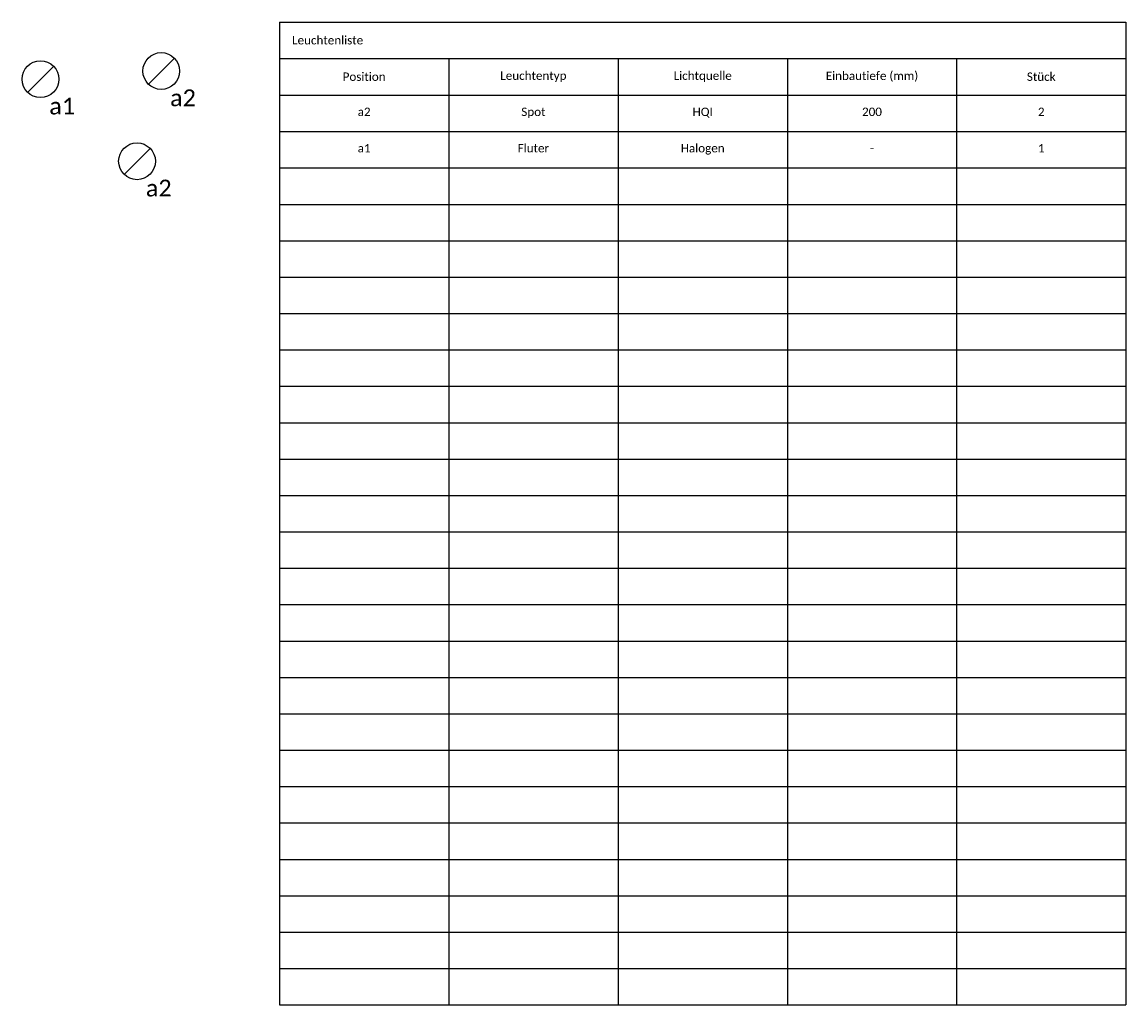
# Model space of a CAD drawing. Header units: millimetres. Extents: x 0 to 131, y -98 to 19.
import ezdxf

# ---------------------------------------------------------------- set-up
doc = ezdxf.new("R2010")
doc.units = ezdxf.units.MM
doc.layers.add('Beleuchtung_Symbole', color=5, linetype='Continuous')
doc.layers.add('H-Hilfslinie', color=40, linetype='Continuous', plot=False)
doc.styles.add('DesignRaum', font='calibri.ttf', dxfattribs={"height": 1})

# ---------------------------------------------------------------- blocks, each defined once
blk = doc.blocks.new('Einbauleuchte Rund')
at = {"layer": 'Beleuchtung_Symbole', "linetype": 'Continuous'}
blk.add_line((-1.54, -1.55), (1.56, 1.55), dxfattribs=at)
blk.add_circle((-0.01, 0.02), 2.19, dxfattribs=at)
at = {"layer": 'Beleuchtung_Symbole', "style": 'DesignRaum'}
blk.add_attdef('POSITION', (1.04, -4.17), '', height=2, dxfattribs=at)
at = {"layer": 'Beleuchtung_Symbole', "style": 'DesignRaum', "flags": 1}
for tag, p in [('Leuchtentyp', (1.04, -6.85)), ('Lichtquelle', (1.04, -9.52)), ('Einbautiefe (mm)', (1.04, -12.48))]:
    blk.add_attdef(tag, p, '', height=2, dxfattribs=at)
blk = doc.blocks.new('*T7')
at = {"color": 0, "lineweight": -2}
for p, q in [((0, 0), (20.16, 0)), ((0, 0), (0, -4.33)), ((20.16, 0), (40.33, 0)), ((40.33, 0), (60.49, 0)), ((60.49, 0), (80.65, 0)), ((80.65, 0), (100.81, 0)), ((100.81, 0), (100.81, -4.33)), ((0, -4.33), (20.16, -4.33)), ((0, -4.33), (0, -8.69)), ((20.16, -4.33), (40.33, -4.33)), ((20.16, -4.33), (20.16, -8.69)), ((40.33, -4.33), (60.49, -4.33)), ((40.33, -4.33), (40.33, -8.69)), ((60.49, -4.33), (80.65, -4.33)), ((60.49, -4.33), (60.49, -8.69)), ((80.65, -4.33), (100.81, -4.33)), ((80.65, -4.33), (80.65, -8.69)), ((100.81, -4.33), (100.81, -8.69)), ((0, -8.69), (20.16, -8.69)), ((0, -8.69), (0, -13.02)), ((20.16, -8.69), (40.33, -8.69)), ((20.16, -8.69), (20.16, -13.02)), ((40.33, -8.69), (60.49, -8.69)), ((40.33, -8.69), (40.33, -13.02)), ((60.49, -8.69), (80.65, -8.69)), ((60.49, -8.69), (60.49, -13.02)), ((80.65, -8.69), (100.81, -8.69)), ((80.65, -8.69), (80.65, -13.02)), ((100.81, -8.69), (100.81, -13.02)), ((0, -13.02), (20.16, -13.02)), ((0, -13.02), (0, -17.38)), ((20.16, -13.02), (40.33, -13.02)), ((20.16, -13.02), (20.16, -17.38)), ((40.33, -13.02), (60.49, -13.02)), ((40.33, -13.02), (40.33, -17.38)), ((60.49, -13.02), (80.65, -13.02)), ((60.49, -13.02), (60.49, -17.38)), ((80.65, -13.02), (100.81, -13.02)), ((80.65, -13.02), (80.65, -17.38)), ((100.81, -13.02), (100.81, -17.38)), ((0, -17.38), (20.16, -17.38)), ((0, -17.38), (0, -21.71)), ((20.16, -17.38), (40.33, -17.38)), ((20.16, -17.38), (20.16, -21.71)), ((40.33, -17.38), (60.49, -17.38)), ((40.33, -17.38), (40.33, -21.71)), ((60.49, -17.38), (80.65, -17.38)), ((60.49, -17.38), (60.49, -21.71)), ((80.65, -17.38), (100.81, -17.38)), ((80.65, -17.38), (80.65, -21.71)), ((100.81, -17.38), (100.81, -21.71)), ((0, -21.71), (20.16, -21.71)), ((0, -21.71), (0, -26.04)), ((20.16, -21.71), (40.33, -21.71)), ((20.16, -21.71), (20.16, -26.04)), ((40.33, -21.71), (60.49, -21.71)), ((40.33, -21.71), (40.33, -26.04)), ((60.49, -21.71), (80.65, -21.71)), ((60.49, -21.71), (60.49, -26.04)), ((80.65, -21.71), (100.81, -21.71)), ((80.65, -21.71), (80.65, -26.04)), ((100.81, -21.71), (100.81, -26.04)), ((0, -26.04), (20.16, -26.04)), ((0, -26.04), (0, -30.38)), ((20.16, -26.04), (40.33, -26.04)), ((20.16, -26.04), (20.16, -30.38)), ((40.33, -26.04), (60.49, -26.04)), ((40.33, -26.04), (40.33, -30.38)), ((60.49, -26.04), (80.65, -26.04)), ((60.49, -26.04), (60.49, -30.38)), ((80.65, -26.04), (100.81, -26.04)), ((80.65, -26.04), (80.65, -30.38)), ((100.81, -26.04), (100.81, -30.38)), ((0, -30.38), (20.16, -30.38)), ((0, -30.38), (0, -34.71)), ((20.16, -30.38), (40.33, -30.38)), ((20.16, -30.38), (20.16, -34.71)), ((40.33, -30.38), (60.49, -30.38)), ((40.33, -30.38), (40.33, -34.71)), ((60.49, -30.38), (80.65, -30.38)), ((60.49, -30.38), (60.49, -34.71)), ((80.65, -30.38), (100.81, -30.38)), ((80.65, -30.38), (80.65, -34.71)), ((100.81, -30.38), (100.81, -34.71)), ((0, -34.71), (20.16, -34.71)), ((0, -34.71), (0, -39.04)), ((20.16, -34.71), (40.33, -34.71)), ((20.16, -34.71), (20.16, -39.04)), ((40.33, -34.71), (60.49, -34.71)), ((40.33, -34.71), (40.33, -39.04)), ((60.49, -34.71), (80.65, -34.71)), ((60.49, -34.71), (60.49, -39.04)), ((80.65, -34.71), (100.81, -34.71)), ((80.65, -34.71), (80.65, -39.04)), ((100.81, -34.71), (100.81, -39.04)), ((0, -39.04), (20.16, -39.04)), ((0, -39.04), (0, -43.38)), ((20.16, -39.04), (40.33, -39.04)), ((20.16, -39.04), (20.16, -43.38)), ((40.33, -39.04), (60.49, -39.04)), ((40.33, -39.04), (40.33, -43.38)), ((60.49, -39.04), (80.65, -39.04)), ((60.49, -39.04), (60.49, -43.38)), ((80.65, -39.04), (100.81, -39.04)), ((80.65, -39.04), (80.65, -43.38)), ((100.81, -39.04), (100.81, -43.38)), ((0, -43.38), (20.16, -43.38)), ((0, -43.38), (0, -47.71)), ((20.16, -43.38), (40.33, -43.38)), ((20.16, -43.38), (20.16, -47.71)), ((40.33, -43.38), (60.49, -43.38)), ((40.33, -43.38), (40.33, -47.71)), ((60.49, -43.38), (80.65, -43.38)), ((60.49, -43.38), (60.49, -47.71)), ((80.65, -43.38), (100.81, -43.38)), ((80.65, -43.38), (80.65, -47.71)), ((100.81, -43.38), (100.81, -47.71)), ((0, -47.71), (20.16, -47.71)), ((0, -47.71), (0, -52.04)), ((20.16, -47.71), (40.33, -47.71)), ((20.16, -47.71), (20.16, -52.04)), ((40.33, -47.71), (60.49, -47.71)), ((40.33, -47.71), (40.33, -52.04)), ((60.49, -47.71), (80.65, -47.71)), ((60.49, -47.71), (60.49, -52.04)), ((80.65, -47.71), (100.81, -47.71)), ((80.65, -47.71), (80.65, -52.04)), ((100.81, -47.71), (100.81, -52.04)), ((0, -52.04), (20.16, -52.04)), ((0, -52.04), (0, -56.38)), ((20.16, -52.04), (40.33, -52.04)), ((20.16, -52.04), (20.16, -56.38)), ((40.33, -52.04), (60.49, -52.04)), ((40.33, -52.04), (40.33, -56.38)), ((60.49, -52.04), (80.65, -52.04)), ((60.49, -52.04), (60.49, -56.38)), ((80.65, -52.04), (100.81, -52.04)), ((80.65, -52.04), (80.65, -56.38)), ((100.81, -52.04), (100.81, -56.38)), ((0, -56.38), (20.16, -56.38)), ((0, -56.38), (0, -60.71)), ((20.16, -56.38), (40.33, -56.38)), ((20.16, -56.38), (20.16, -60.71)), ((40.33, -56.38), (60.49, -56.38)), ((40.33, -56.38), (40.33, -60.71)), ((60.49, -56.38), (80.65, -56.38)), ((60.49, -56.38), (60.49, -60.71)), ((80.65, -56.38), (100.81, -56.38)), ((80.65, -56.38), (80.65, -60.71)), ((100.81, -56.38), (100.81, -60.71)), ((0, -60.71), (20.16, -60.71)), ((0, -60.71), (0, -65.04)), ((20.16, -60.71), (40.33, -60.71)), ((20.16, -60.71), (20.16, -65.04)), ((40.33, -60.71), (60.49, -60.71)), ((40.33, -60.71), (40.33, -65.04)), ((60.49, -60.71), (80.65, -60.71)), ((60.49, -60.71), (60.49, -65.04)), ((80.65, -60.71), (100.81, -60.71)), ((80.65, -60.71), (80.65, -65.04)), ((100.81, -60.71), (100.81, -65.04)), ((0, -65.04), (20.16, -65.04)), ((0, -65.04), (0, -69.38)), ((20.16, -65.04), (40.33, -65.04)), ((20.16, -65.04), (20.16, -69.38)), ((40.33, -65.04), (60.49, -65.04)), ((40.33, -65.04), (40.33, -69.38)), ((60.49, -65.04), (80.65, -65.04)), ((60.49, -65.04), (60.49, -69.38)), ((80.65, -65.04), (100.81, -65.04)), ((80.65, -65.04), (80.65, -69.38)), ((100.81, -65.04), (100.81, -69.38)), ((0, -69.38), (20.16, -69.38)), ((0, -69.38), (0, -73.71)), ((20.16, -69.38), (40.33, -69.38)), ((20.16, -69.38), (20.16, -73.71)), ((40.33, -69.38), (60.49, -69.38)), ((40.33, -69.38), (40.33, -73.71)), ((60.49, -69.38), (80.65, -69.38)), ((60.49, -69.38), (60.49, -73.71)), ((80.65, -69.38), (100.81, -69.38)), ((80.65, -69.38), (80.65, -73.71)), ((100.81, -69.38), (100.81, -73.71)), ((0, -73.71), (20.16, -73.71)), ((0, -73.71), (0, -78.04)), ((20.16, -73.71), (40.33, -73.71)), ((20.16, -73.71), (20.16, -78.04)), ((40.33, -73.71), (60.49, -73.71)), ((40.33, -73.71), (40.33, -78.04)), ((60.49, -73.71), (80.65, -73.71)), ((60.49, -73.71), (60.49, -78.04)), ((80.65, -73.71), (100.81, -73.71)), ((80.65, -73.71), (80.65, -78.04)), ((100.81, -73.71), (100.81, -78.04)), ((0, -78.04), (20.16, -78.04)), ((0, -78.04), (0, -82.38)), ((20.16, -78.04), (40.33, -78.04)), ((20.16, -78.04), (20.16, -82.38)), ((40.33, -78.04), (60.49, -78.04)), ((40.33, -78.04), (40.33, -82.38)), ((60.49, -78.04), (80.65, -78.04)), ((60.49, -78.04), (60.49, -82.38)), ((80.65, -78.04), (100.81, -78.04)), ((80.65, -78.04), (80.65, -82.38)), ((100.81, -78.04), (100.81, -82.38)), ((0, -82.38), (20.16, -82.38)), ((0, -82.38), (0, -86.71)), ((20.16, -82.38), (40.33, -82.38)), ((20.16, -82.38), (20.16, -86.71)), ((40.33, -82.38), (60.49, -82.38)), ((40.33, -82.38), (40.33, -86.71)), ((60.49, -82.38), (80.65, -82.38)), ((60.49, -82.38), (60.49, -86.71)), ((80.65, -82.38), (100.81, -82.38)), ((80.65, -82.38), (80.65, -86.71)), ((100.81, -82.38), (100.81, -86.71)), ((0, -86.71), (20.16, -86.71)), ((0, -86.71), (0, -91.04)), ((20.16, -86.71), (40.33, -86.71)), ((20.16, -86.71), (20.16, -91.04)), ((40.33, -86.71), (60.49, -86.71)), ((40.33, -86.71), (40.33, -91.04)), ((60.49, -86.71), (80.65, -86.71)), ((60.49, -86.71), (60.49, -91.04)), ((80.65, -86.71), (100.81, -86.71)), ((80.65, -86.71), (80.65, -91.04)), ((100.81, -86.71), (100.81, -91.04)), ((0, -91.04), (20.16, -91.04)), ((0, -91.04), (0, -95.38)), ((20.16, -91.04), (40.33, -91.04)), ((20.16, -91.04), (20.16, -95.38)), ((40.33, -91.04), (60.49, -91.04)), ((40.33, -91.04), (40.33, -95.38)), ((60.49, -91.04), (80.65, -91.04)), ((60.49, -91.04), (60.49, -95.38)), ((80.65, -91.04), (100.81, -91.04)), ((80.65, -91.04), (80.65, -95.38)), ((100.81, -91.04), (100.81, -95.38)), ((0, -95.38), (20.16, -95.38)), ((0, -95.38), (0, -99.71)), ((20.16, -95.38), (40.33, -95.38)), ((20.16, -95.38), (20.16, -99.71)), ((40.33, -95.38), (60.49, -95.38)), ((40.33, -95.38), (40.33, -99.71)), ((60.49, -95.38), (80.65, -95.38)), ((60.49, -95.38), (60.49, -99.71)), ((80.65, -95.38), (100.81, -95.38)), ((80.65, -95.38), (80.65, -99.71)), ((100.81, -95.38), (100.81, -99.71)), ((0, -99.71), (20.16, -99.71)), ((0, -99.71), (0, -104.04)), ((20.16, -99.71), (40.33, -99.71)), ((20.16, -99.71), (20.16, -104.04)), ((40.33, -99.71), (60.49, -99.71)), ((40.33, -99.71), (40.33, -104.04)), ((60.49, -99.71), (80.65, -99.71)), ((60.49, -99.71), (60.49, -104.04)), ((80.65, -99.71), (100.81, -99.71)), ((80.65, -99.71), (80.65, -104.04)), ((100.81, -99.71), (100.81, -104.04)), ((0, -104.04), (20.16, -104.04)), ((0, -104.04), (0, -108.38)), ((20.16, -104.04), (40.33, -104.04)), ((20.16, -104.04), (20.16, -108.38)), ((40.33, -104.04), (60.49, -104.04)), ((40.33, -104.04), (40.33, -108.38)), ((60.49, -104.04), (80.65, -104.04)), ((60.49, -104.04), (60.49, -108.38)), ((80.65, -104.04), (100.81, -104.04)), ((80.65, -104.04), (80.65, -108.38)), ((100.81, -104.04), (100.81, -108.38)), ((0, -108.38), (20.16, -108.38)), ((0, -108.38), (0, -112.71)), ((20.16, -108.38), (40.33, -108.38)), ((20.16, -108.38), (20.16, -112.71)), ((40.33, -108.38), (60.49, -108.38)), ((40.33, -108.38), (40.33, -112.71)), ((60.49, -108.38), (80.65, -108.38)), ((60.49, -108.38), (60.49, -112.71)), ((80.65, -108.38), (100.81, -108.38)), ((80.65, -108.38), (80.65, -112.71)), ((100.81, -108.38), (100.81, -112.71)), ((0, -112.71), (20.16, -112.71)), ((0, -112.71), (0, -117.04)), ((20.16, -112.71), (40.33, -112.71)), ((20.16, -112.71), (20.16, -117.04)), ((40.33, -112.71), (60.49, -112.71)), ((40.33, -112.71), (40.33, -117.04)), ((60.49, -112.71), (80.65, -112.71)), ((60.49, -112.71), (60.49, -117.04)), ((80.65, -112.71), (100.81, -112.71)), ((80.65, -112.71), (80.65, -117.04)), ((100.81, -112.71), (100.81, -117.04)), ((0, -117.04), (20.16, -117.04)), ((20.16, -117.04), (40.33, -117.04)), ((40.33, -117.04), (60.49, -117.04)), ((60.49, -117.04), (80.65, -117.04)), ((80.65, -117.04), (100.81, -117.04))]:
    blk.add_line(p, q, dxfattribs=at)
at = {"char_height": 1, "style": 'DesignRaum'}
for s, insert, width, attachment_point in [('Leuchtenliste', (1.5, -2.17), 97.8132, 4), ('Position', (10.08, -6.51), 17.1626, 5), ('Leuchtentyp', (30.24, -6.51), 17.1626, 5), ('Lichtquelle', (50.41, -6.51), 17.1626, 5), ('Einbautiefe (mm)', (70.57, -6.51), 17.1626, 5), ('Stück', (90.73, -6.51), 17.1626, 5), ('a2', (10.08, -10.19), 17.1626, 2), ('Spot', (30.24, -10.19), 17.1626, 2), ('HQI', (50.41, -10.19), 17.1626, 2), ('200', (70.57, -10.19), 17.1626, 2), ('2', (90.73, -10.19), 17.1626, 2), ('Fluter', (30.24, -14.52), 17.1626, 2), ('Halogen', (50.41, -14.52), 17.1626, 2), ('a1', (10.08, -14.52), 17.1626, 2), ('-', (70.57, -14.52), 17.1626, 2), ('1', (90.73, -14.52), 17.1626, 2)]:
    blk.add_mtext(s, dxfattribs=dict(at, insert=insert, width=width, attachment_point=attachment_point))

msp = doc.modelspace()

# ---------------------------------------------------------------- block references
msp.add_blockref('*T7', (30.66, 19.06))
at = {"layer": 'H-Hilfslinie'}
for p, values in [((16.59, 13.21), {'POSITION': 'a2'}), ((2.2, 12.23, 20.11), {'POSITION': 'a1'}), ((13.7, 2.46), {'POSITION': 'a2'})]:
    msp.add_blockref('Einbauleuchte Rund', p, dxfattribs=at).add_auto_attribs(values)

doc.saveas('drawing.dxf')
